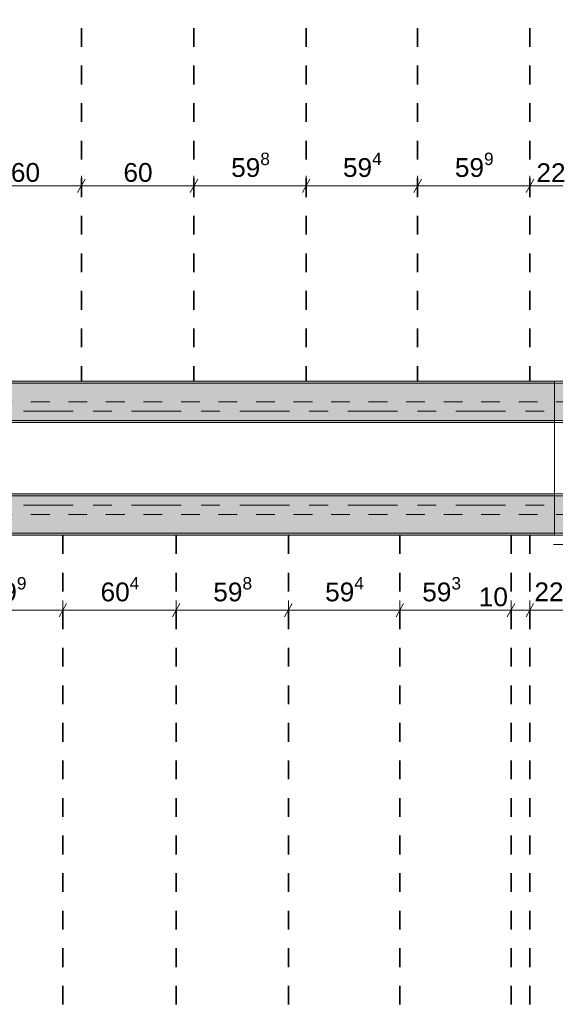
# Model space of a CAD drawing. Header units: metres. Extents: x -3.6 to 84.5, y -11 to 16.8.
# Tile 38 of 228: x 4.7 to 7.6, y 2.7 to 7.9. Entities that reach past the tile are written whole.
import ezdxf

# ---------------------------------------------------------------- set-up
doc = ezdxf.new("R2010")
doc.units = ezdxf.units.M
doc.header["$MEASUREMENT"] = 0
doc.linetypes.add('Achse', pattern=[0.2, 0.1, -0.05, 0, -0.05])
doc.linetypes.add('Strichlinie doppelt', pattern=[0.546806, 0.264583, -0.105833, 0.070556, -0.105833])
for name, color, linetype in [('155 - Bemaßung_ Beschriftung.Ausbau - Deckenelemente', 7, 'Continuous'), ('451 - Universal.Achsen Raster', 7, 'Continuous'), ('607 - Struktur.Stütze', 7, 'Continuous'), ('608 - Struktur.Träger', 7, 'Continuous'), ('Abbruch_605 - Struktur.Wand Innen', 7, 'Continuous')]:
    doc.layers.add(name, color=color, linetype=linetype)
doc.styles.add('ERSTELLTER_STIL_2', font='txt')
doc.linetypes.add('Abbruch 1', pattern='A,0,[1,2022.0244.A_L5A-PL04.09_iA_Deckenelemente 2.OG1.Shx,S=0.001984,R=0,X=0,Y=0],-0.25,0', length=0.25)
doc.dimstyles.new('ERSTELLTER_STIL__1', dxfattribs={"dimtxt": 0.1, "dimasz": 0.0532, "dimexe": 0.18, "dimexo": 0.0625, "dimgap": 0, "dimtad": 1, "dimtih": 1, "dimtoh": 1, "dimzin": 0, "dimdsep": 46, "dimtxsty": 'ERSTELLTER_STIL_2', "dimblk": 'ARROWHEAD_2', "dimblk1": 'ARROWHEAD_2', "dimblk2": 'ARROWHEAD_2', "dimcen": 0.09, "dimse1": 1, "dimse2": 1, "dimclrd": 7, "dimclre": 7, "dimclrt": 7, "dimazin": 0, "dimtfac": 1, "dimtdec": 4, "dimtmove": 0, "dimatfit": 3, "dimfxl": 1, "dimtolj": 1, "dimtzin": 0, "dimarcsym": 0})
doc.dimstyles.new('ERSTELLTER_STIL__2', dxfattribs={"dimtxt": 0.1, "dimasz": 0.0532, "dimexe": 0.18, "dimexo": 0.0625, "dimgap": 0, "dimtad": 1, "dimtih": 1, "dimtoh": 1, "dimzin": 0, "dimdsep": 46, "dimtxsty": 'ERSTELLTER_STIL_2', "dimblk": 'ARROWHEAD_2', "dimblk1": 'ARROWHEAD_2', "dimblk2": 'ARROWHEAD_2', "dimcen": 0.09, "dimse1": 1, "dimse2": 1, "dimclrd": 7, "dimclre": 7, "dimclrt": 7, "dimazin": 0, "dimtfac": 1, "dimtdec": 4, "dimtmove": 2, "dimatfit": 3, "dimfxl": 1, "dimtolj": 1, "dimtzin": 0, "dimarcsym": 0})
pattern_1 = [(45, (0, 0), (-0.01767767, 0.01767767), [0, -0.025])]
pattern_2 = [(45, (0, 0), (-0.08485281, 0.08485281), []), (45, (-0.04243, 0.04243), (-0.08485281, 0.08485281), [0.09, -0.03])]

# ---------------------------------------------------------------- blocks, each defined once
blk = doc.blocks.new('*D232')
at = {"layer": '155 - Bemaßung_ Beschriftung.Ausbau - Deckenelemente', "color": 7, "linetype": 'Continuous', "lineweight": 5}
for p, q in [((4.4692, 7.085), (4.4288, 7.015)), ((4.449, 6.9975), (4.449, 7.1025)), ((5.0692, 7.085), (5.0288, 7.015)), ((5.049, 6.9975), (5.049, 7.1025)), ((4.449, 7.05), (5.049, 7.05))]:
    blk.add_line(p, q, dxfattribs=at)
at = {"layer": '155 - Bemaßung_ Beschriftung.Ausbau - Deckenelemente', "color": 7, "lineweight": 5, "insert": (4.6731, 7.07), "char_height": 0.1, "attachment_point": 7, "style": 'ERSTELLTER_STIL_2'}
blk.add_mtext('\\A1;{\\pql;\\fArial|b0|i0|c0|p38;60}', dxfattribs=at)
blk = doc.blocks.new('ARROWHEAD_2')
at = {"color": 0, "linetype": 'Continuous', "lineweight": 0}
for p, q in [((0, 0), (-1, 0)), ((-0.378, -0.655), (0.378, 0.655))]:
    blk.add_line(p, q, dxfattribs=at)
blk = doc.blocks.new('*D233')
at = {"layer": '155 - Bemaßung_ Beschriftung.Ausbau - Deckenelemente', "color": 7, "linetype": 'Continuous', "lineweight": 5}
for p, q in [((5.0692, 7.085), (5.0288, 7.015)), ((5.049, 6.9975), (5.049, 7.1025)), ((5.6692, 7.085), (5.6288, 7.015)), ((5.649, 6.9975), (5.649, 7.1025)), ((5.049, 7.05), (5.649, 7.05))]:
    blk.add_line(p, q, dxfattribs=at)
at = {"layer": '155 - Bemaßung_ Beschriftung.Ausbau - Deckenelemente', "color": 7, "lineweight": 5, "insert": (5.2731, 7.07), "char_height": 0.1, "attachment_point": 7, "style": 'ERSTELLTER_STIL_2'}
blk.add_mtext('\\A1;{\\pql;\\fArial|b0|i0|c0|p38;60}', dxfattribs=at)
blk = doc.blocks.new('*D234')
at = {"layer": '155 - Bemaßung_ Beschriftung.Ausbau - Deckenelemente', "color": 7, "linetype": 'Continuous', "lineweight": 5}
for p, q in [((5.6692, 7.085), (5.6288, 7.015)), ((5.649, 6.9975), (5.649, 7.1025)), ((6.2672, 7.085), (6.2268, 7.015)), ((6.247, 6.9975), (6.247, 7.1025)), ((5.649, 7.05), (6.247, 7.05))]:
    blk.add_line(p, q, dxfattribs=at)
at = {"layer": '155 - Bemaßung_ Beschriftung.Ausbau - Deckenelemente', "color": 7, "lineweight": 5, "insert": (5.8471, 7.0683), "char_height": 0.1, "attachment_point": 7, "style": 'ERSTELLTER_STIL_2'}
blk.add_mtext('\\A1;{\\pql;\\fArial|b0|i0|c0|p38;59\\fArial|b0|i0|c0|p38;\\A1{\\H.66x;\\S8^  ;}}', dxfattribs=at)
blk = doc.blocks.new('*D235')
at = {"layer": '155 - Bemaßung_ Beschriftung.Ausbau - Deckenelemente', "color": 7, "linetype": 'Continuous', "lineweight": 5}
for p, q in [((6.2672, 7.085), (6.2268, 7.015)), ((6.247, 6.9975), (6.247, 7.1025)), ((6.8612, 7.085), (6.8208, 7.015)), ((6.841, 6.9975), (6.841, 7.1025)), ((6.247, 7.05), (6.841, 7.05))]:
    blk.add_line(p, q, dxfattribs=at)
at = {"layer": '155 - Bemaßung_ Beschriftung.Ausbau - Deckenelemente', "color": 7, "lineweight": 5, "insert": (6.4431, 7.0683), "char_height": 0.1, "attachment_point": 7, "style": 'ERSTELLTER_STIL_2'}
blk.add_mtext('\\A1;{\\pql;\\fArial|b0|i0|c0|p38;59\\fArial|b0|i0|c0|p38;\\A1{\\H.66x;\\S4^  ;}}', dxfattribs=at)
blk = doc.blocks.new('*D236')
at = {"layer": '155 - Bemaßung_ Beschriftung.Ausbau - Deckenelemente', "color": 7, "linetype": 'Continuous', "lineweight": 5}
for p, q in [((6.8612, 7.085), (6.8208, 7.015)), ((6.841, 6.9975), (6.841, 7.1025)), ((7.4602, 7.085), (7.4198, 7.015)), ((7.44, 6.9975), (7.44, 7.1025)), ((6.841, 7.05), (7.44, 7.05))]:
    blk.add_line(p, q, dxfattribs=at)
at = {"layer": '155 - Bemaßung_ Beschriftung.Ausbau - Deckenelemente', "color": 7, "lineweight": 5, "insert": (7.0396, 7.0683), "char_height": 0.1, "attachment_point": 7, "style": 'ERSTELLTER_STIL_2'}
blk.add_mtext('\\A1;{\\pql;\\fArial|b0|i0|c0|p38;59\\fArial|b0|i0|c0|p38;\\A1{\\H.66x;\\S9^  ;}}', dxfattribs=at)
blk = doc.blocks.new('*D237')
at = {"layer": '155 - Bemaßung_ Beschriftung.Ausbau - Deckenelemente', "color": 7, "linetype": 'Continuous', "lineweight": 5}
for p, q in [((7.4602, 7.085), (7.4198, 7.015)), ((7.44, 6.9975), (7.44, 7.1025)), ((7.6398, 7.015), (7.6802, 7.085)), ((7.66, 6.9975), (7.66, 7.1025)), ((7.44, 7.05), (7.66, 7.05)), ((7.66, 7.05), (7.6942, 7.05))]:
    blk.add_line(p, q, dxfattribs=at)
at = {"layer": '155 - Bemaßung_ Beschriftung.Ausbau - Deckenelemente', "color": 7, "lineweight": 5, "insert": (7.4741, 7.07), "char_height": 0.1, "attachment_point": 7, "style": 'ERSTELLTER_STIL_2'}
blk.add_mtext('\\A1;{\\pql;\\fArial|b0|i0|c0|p38;22}', dxfattribs=at)
blk = doc.blocks.new('*D244')
at = {"layer": '155 - Bemaßung_ Beschriftung.Ausbau - Deckenelemente', "color": 7, "linetype": 'Continuous', "lineweight": 5}
for p, q in [((4.3712, 4.825), (4.3308, 4.755)), ((4.351, 4.7375), (4.351, 4.8425)), ((4.9702, 4.825), (4.9298, 4.755)), ((4.95, 4.7375), (4.95, 4.8425)), ((4.351, 4.79), (4.95, 4.79))]:
    blk.add_line(p, q, dxfattribs=at)
at = {"layer": '155 - Bemaßung_ Beschriftung.Ausbau - Deckenelemente', "color": 7, "lineweight": 5, "insert": (4.5496, 4.8083), "char_height": 0.1, "attachment_point": 7, "style": 'ERSTELLTER_STIL_2'}
blk.add_mtext('\\A1;{\\pql;\\fArial|b0|i0|c0|p38;59\\fArial|b0|i0|c0|p38;\\A1{\\H.66x;\\S9^  ;}}', dxfattribs=at)
blk = doc.blocks.new('*D245')
at = {"layer": '155 - Bemaßung_ Beschriftung.Ausbau - Deckenelemente', "color": 7, "linetype": 'Continuous', "lineweight": 5}
for p, q in [((4.9702, 4.825), (4.9298, 4.755)), ((4.95, 4.7375), (4.95, 4.8425)), ((5.5742, 4.825), (5.5338, 4.755)), ((5.554, 4.7375), (5.554, 4.8425)), ((4.95, 4.79), (5.554, 4.79))]:
    blk.add_line(p, q, dxfattribs=at)
at = {"layer": '155 - Bemaßung_ Beschriftung.Ausbau - Deckenelemente', "color": 7, "lineweight": 5, "insert": (5.1511, 4.8083), "char_height": 0.1, "attachment_point": 7, "style": 'ERSTELLTER_STIL_2'}
blk.add_mtext('\\A1;{\\pql;\\fArial|b0|i0|c0|p38;60\\fArial|b0|i0|c0|p38;\\A1{\\H.66x;\\S4^  ;}}', dxfattribs=at)
blk = doc.blocks.new('*D246')
at = {"layer": '155 - Bemaßung_ Beschriftung.Ausbau - Deckenelemente', "color": 7, "linetype": 'Continuous', "lineweight": 5}
for p, q in [((5.5742, 4.825), (5.5338, 4.755)), ((5.554, 4.7375), (5.554, 4.8425)), ((6.1722, 4.825), (6.1318, 4.755)), ((6.152, 4.7375), (6.152, 4.8425)), ((5.554, 4.79), (6.152, 4.79))]:
    blk.add_line(p, q, dxfattribs=at)
at = {"layer": '155 - Bemaßung_ Beschriftung.Ausbau - Deckenelemente', "color": 7, "lineweight": 5, "insert": (5.7521, 4.8083), "char_height": 0.1, "attachment_point": 7, "style": 'ERSTELLTER_STIL_2'}
blk.add_mtext('\\A1;{\\pql;\\fArial|b0|i0|c0|p38;59\\fArial|b0|i0|c0|p38;\\A1{\\H.66x;\\S8^  ;}}', dxfattribs=at)
blk = doc.blocks.new('*D247')
at = {"layer": '155 - Bemaßung_ Beschriftung.Ausbau - Deckenelemente', "color": 7, "linetype": 'Continuous', "lineweight": 5}
for p, q in [((6.1722, 4.825), (6.1318, 4.755)), ((6.152, 4.7375), (6.152, 4.8425)), ((6.7662, 4.825), (6.7258, 4.755)), ((6.746, 4.7375), (6.746, 4.8425)), ((6.152, 4.79), (6.746, 4.79))]:
    blk.add_line(p, q, dxfattribs=at)
at = {"layer": '155 - Bemaßung_ Beschriftung.Ausbau - Deckenelemente', "color": 7, "lineweight": 5, "insert": (6.3481, 4.8083), "char_height": 0.1, "attachment_point": 7, "style": 'ERSTELLTER_STIL_2'}
blk.add_mtext('\\A1;{\\pql;\\fArial|b0|i0|c0|p38;59\\fArial|b0|i0|c0|p38;\\A1{\\H.66x;\\S4^  ;}}', dxfattribs=at)
blk = doc.blocks.new('*D248')
at = {"layer": '155 - Bemaßung_ Beschriftung.Ausbau - Deckenelemente', "color": 7, "linetype": 'Continuous', "lineweight": 5}
for p, q in [((6.7662, 4.825), (6.7258, 4.755)), ((6.746, 4.7375), (6.746, 4.8425)), ((7.3592, 4.825), (7.3188, 4.755)), ((7.339, 4.7375), (7.339, 4.8425)), ((6.746, 4.79), (7.339, 4.79))]:
    blk.add_line(p, q, dxfattribs=at)
at = {"layer": '155 - Bemaßung_ Beschriftung.Ausbau - Deckenelemente', "color": 7, "lineweight": 5, "char_height": 0.1, "attachment_point": 7, "style": 'ERSTELLTER_STIL_2'}
for s, insert in [('\\A1;{\\pql;\\fArial|b0|i0|c0|p38;59\\fArial|b0|i0|c0|p38;\\A1{\\H.66x;\\S3^  ;}}', (6.8657, 4.8083)), ('\\A1;{\\pql;\\fArial|b0|i0|c0|p38;10}', (7.167, 4.81))]:
    blk.add_mtext(s, dxfattribs=dict(at, insert=insert))
blk = doc.blocks.new('*D249')
at = {"layer": '155 - Bemaßung_ Beschriftung.Ausbau - Deckenelemente', "color": 7, "linetype": 'Continuous', "lineweight": 5}
for p, q in [((7.3592, 4.825), (7.3188, 4.755)), ((7.339, 4.7375), (7.339, 4.8425)), ((7.4592, 4.825), (7.4188, 4.755)), ((7.439, 4.7375), (7.439, 4.8425)), ((7.339, 4.79), (7.439, 4.79))]:
    blk.add_line(p, q, dxfattribs=at)
blk = doc.blocks.new('*D250')
at = {"layer": '155 - Bemaßung_ Beschriftung.Ausbau - Deckenelemente', "color": 7, "linetype": 'Continuous', "lineweight": 5}
for p, q in [((7.4592, 4.825), (7.4188, 4.755)), ((7.439, 4.7375), (7.439, 4.8425)), ((7.6448, 4.755), (7.6852, 4.825)), ((7.665, 4.7375), (7.665, 4.8425)), ((7.439, 4.79), (7.665, 4.79)), ((7.665, 4.79), (7.6992, 4.79))]:
    blk.add_line(p, q, dxfattribs=at)
at = {"layer": '155 - Bemaßung_ Beschriftung.Ausbau - Deckenelemente', "color": 7, "lineweight": 5, "insert": (7.4635, 4.8089), "char_height": 0.1, "attachment_point": 7, "style": 'ERSTELLTER_STIL_2'}
blk.add_mtext('\\A1;{\\pql;\\fArial|b0|i0|c0|p38;22\\fArial|b0|i0|c0|p38;\\A1{\\H.66x;\\S6^  ;}}', dxfattribs=at)

msp = doc.modelspace()

# ---------------------------------------------------------------- hatches: boundary and pattern name
at = {"layer": '607 - Struktur.Stütze', "linetype": 'Continuous', "lineweight": 0, "true_color": 0x000000}
h = msp.add_hatch(dxfattribs=at)
h.set_pattern_fill('Gips_0001', color=18, style=0, pattern_type=2)
h.set_pattern_definition(pattern_1)
h.paths.add_polyline_path([(7.57, 6.01), (7.57, 5.19), (7.665, 5.19), (7.665, 5.2), (7.58, 5.2), (7.58, 6), (7.66, 6), (7.66, 6.01)])
at = {"layer": '608 - Struktur.Träger', "linetype": 'Continuous', "lineweight": 0, "true_color": 0x000000}
h = msp.add_hatch(dxfattribs=at)
h.set_pattern_fill('Beton__Stahlbeton_0001', color=18, style=0, pattern_type=2)
h.set_pattern_definition(pattern_2)
h.paths.add_polyline_path([(0.69, 6), (0.38, 6), (0.38, 5.8), (0.69, 5.8), (7.57, 5.8), (7.89, 5.8), (11.17, 5.8), (11.49, 5.8), (18.37, 5.8), (18.69, 5.8), (22.06, 5.8), (22.19, 5.8), (25.57, 5.8), (25.89, 5.8), (32.77, 5.8), (33.09, 5.8), (36.465, 5.8), (36.605, 5.8), (39.97, 5.8), (40.29, 5.8), (47.17, 5.8), (47.49, 5.8), (50.85, 5.8), (51.02, 5.8), (54.37, 5.8), (54.69, 5.8), (58.07, 5.8), (58.205, 5.8), (61.57, 5.8), (61.88, 5.8), (61.88, 6), (61.57, 6), (54.69, 6), (54.37, 6), (50.9625, 6), (50.8975, 6), (47.49, 6), (47.17, 6), (40.29, 6), (39.97, 6), (33.09, 6), (25.57, 6), (18.69, 6), (18.37, 6), (14.945, 6), (14.88, 6), (11.49, 6), (11.17, 6), (7.89, 6), (7.57, 6)])
h = msp.add_hatch(dxfattribs=at)
h.set_pattern_fill('Gips_0001', color=18, style=0, pattern_type=2)
h.set_pattern_definition(pattern_1)
h.paths.add_polyline_path([(0.69, 6.01), (0.69, 6), (7.57, 6), (7.57, 6.01)])
h = msp.add_hatch(dxfattribs=at)
h.set_pattern_fill('Gips_0001', color=18, style=0, pattern_type=2)
h.set_pattern_definition(pattern_1)
h.paths.add_polyline_path([(0.69, 5.8), (0.69, 5.79), (7.57, 5.79), (7.57, 5.8)])
h = msp.add_hatch(dxfattribs=at)
h.set_pattern_fill('Gips_0001', color=18, style=0, pattern_type=2)
h.set_pattern_definition(pattern_1)
h.paths.add_polyline_path([(0.69, 5.41), (0.69, 5.4), (7.57, 5.4), (7.57, 5.41)])
h = msp.add_hatch(dxfattribs=at)
h.set_pattern_fill('Beton__Stahlbeton_0001', color=18, style=0, pattern_type=2)
h.set_pattern_definition(pattern_2)
h.paths.add_polyline_path([(0.69, 5.4), (0.38, 5.4), (0.38, 5.2), (0.69, 5.2), (7.57, 5.2), (7.89, 5.2), (11.17, 5.2), (11.49, 5.2), (14.5051, 5.2), (14.5051, 5.4), (11.49, 5.4), (11.17, 5.4), (7.89, 5.4), (7.57, 5.4)])
h = msp.add_hatch(dxfattribs=at)
h.set_pattern_fill('Gips_0001', color=18, style=0, pattern_type=2)
h.set_pattern_definition(pattern_1)
h.paths.add_polyline_path([(0.69, 5.2), (0.69, 5.19), (7.57, 5.19), (7.57, 5.2)])

# ---------------------------------------------------------------- linework, layer by layer
at = {"layer": '155 - Bemaßung_ Beschriftung.Ausbau - Deckenelemente', "color": 7, "linetype": 'Achse', "lineweight": 35}
for p, q in [((5.049, 8.09), (5.049, 6.01)), ((5.649, 8.09), (5.649, 6.01)), ((6.247, 8.09), (6.247, 6.01)), ((6.841, 8.09), (6.841, 6.01)), ((7.44, 8.09), (7.44, 6.01)), ((4.95, 5.19), (4.95, 0.71)), ((5.554, 5.19), (5.554, 0.71)), ((6.152, 5.19), (6.152, 0.71)), ((6.746, 5.19), (6.746, 0.71)), ((7.339, 5.19), (7.339, 0.71)), ((7.439, 5.19), (7.439, 0.71))]:
    msp.add_line(p, q, dxfattribs=at)
at = {"layer": '451 - Universal.Achsen Raster', "color": 160, "linetype": 'Strichlinie doppelt', "lineweight": 9, "true_color": 0x3232ff}
for p, q in [((64.935, 5.85), (-3.175, 5.85)), ((64.935, 5.35), (-3.175, 5.35))]:
    msp.add_line(p, q, dxfattribs=at)
at = {"layer": '607 - Struktur.Stütze', "color": 7, "linetype": 'Continuous', "lineweight": 5, "flags": 128}
msp.add_lwpolyline([(7.66, 6.01), (7.57, 6.01), (7.57, 5.19), (7.665, 5.19)], dxfattribs=at)
at = {"layer": '608 - Struktur.Träger', "color": 7, "linetype": 'Continuous', "lineweight": 13}
for p, q in [((0.38, 6.01), (61.88, 6.01)), ((7.57, 6), (0.69, 6)), ((7.89, 6), (7.57, 6)), ((0.38, 5.79), (61.88, 5.79)), ((0.38, 5.41), (14.5051, 5.41)), ((7.57, 5.4), (0.69, 5.4)), ((7.89, 5.4), (7.57, 5.4)), ((0.38, 5.19), (14.5051, 5.19))]:
    msp.add_line(p, q, dxfattribs=at)
at = {"layer": '608 - Struktur.Träger', "color": 7, "linetype": 'Continuous', "lineweight": 5}
for p, q in [((7.57, 6.01), (0.69, 6.01)), ((7.57, 6.01), (7.57, 6)), ((7.57, 5.79), (0.69, 5.79)), ((7.57, 5.8), (7.57, 5.79)), ((7.57, 5.41), (0.69, 5.41)), ((7.57, 5.41), (7.57, 5.4)), ((7.57, 5.2), (7.57, 5.19)), ((7.57, 5.19), (0.69, 5.19))]:
    msp.add_line(p, q, dxfattribs=at)
at = {"layer": '608 - Struktur.Träger', "color": 7, "linetype": 'Achse', "lineweight": 9}
for p, q in [((0.38, 5.9), (61.88, 5.9)), ((0.38, 5.3), (14.5051, 5.3))]:
    msp.add_line(p, q, dxfattribs=at)
at = {"layer": '608 - Struktur.Träger', "color": 7, "linetype": 'Continuous', "lineweight": 13, "flags": 128}
for points in [[(54.69, 5.8), (54.37, 5.8), (51.02, 5.8), (50.85, 5.8), (47.49, 5.8), (47.17, 5.8), (40.29, 5.8), (39.97, 5.8), (36.605, 5.8), (36.465, 5.8), (33.09, 5.8), (32.77, 5.8), (25.89, 5.8), (25.57, 5.8), (22.19, 5.8), (22.06, 5.8), (18.69, 5.8), (18.37, 5.8), (11.49, 5.8), (11.17, 5.8), (7.89, 5.8), (7.57, 5.8), (0.69, 5.8), (0.38, 5.8)], [(14.5051, 5.2), (11.49, 5.2), (11.17, 5.2), (7.89, 5.2), (7.57, 5.2), (0.69, 5.2), (0.38, 5.2)]]:
    msp.add_lwpolyline(points, dxfattribs=at)
at = {"layer": 'Abbruch_605 - Struktur.Wand Innen', "color": 160, "linetype": 'Abbruch 1', "lineweight": 5, "true_color": 0x3232ff}
msp.add_line((7.565, 5.14), (7.91, 5.14), dxfattribs=at)
msp.add_line((7.565, 5.14), (7.91, 5.14), dxfattribs=at)

# ---------------------------------------------------------------- dimensions: what is measured, and where the dimension line sits
at = {"layer": '155 - Bemaßung_ Beschriftung.Ausbau - Deckenelemente', "color": 7, "linetype": 'Continuous', "lineweight": 5}
for base, p1, p2, dimstyle, picture, middle in [((6.247, 7.05), (5.649, 6.01), (6.247, 6.01), 'ERSTELLTER_STIL__1', '*D234', (6.0584, 7.12)), ((6.841, 7.05), (6.247, 6.01), (6.841, 6.01), 'ERSTELLTER_STIL__1', '*D235', (6.6544, 7.12)), ((7.44, 7.05), (6.841, 6.01), (7.44, 6.01), 'ERSTELLTER_STIL__1', '*D236', (7.2509, 7.12)), ((5.049, 7.05), (4.449, 6.01), (5.049, 6.01), 'ERSTELLTER_STIL__1', '*D232', (4.7493, 7.12)), ((5.649, 7.05), (5.049, 6.01), (5.649, 6.01), 'ERSTELLTER_STIL__1', '*D233', (5.3493, 7.12)), ((7.66, 7.05), (7.44, 6.01), (7.66, 7.05), 'ERSTELLTER_STIL__1', '*D237', (7.5503, 7.12)), ((4.95, 4.79), (4.351, 5.19), (4.95, 5.19), 'ERSTELLTER_STIL__1', '*D244', (4.7609, 4.86)), ((5.554, 4.79), (4.95, 5.19), (5.554, 5.19), 'ERSTELLTER_STIL__1', '*D245', (5.3624, 4.86)), ((6.152, 4.79), (5.554, 5.19), (6.152, 5.19), 'ERSTELLTER_STIL__1', '*D246', (5.9634, 4.86)), ((6.746, 4.79), (6.152, 5.19), (6.746, 5.19), 'ERSTELLTER_STIL__1', '*D247', (6.5594, 4.86)), ((7.339, 4.79), (6.746, 5.19), (7.339, 5.19), 'ERSTELLTER_STIL__1', '*D248', (7.077, 4.86)), ((7.665, 4.79), (7.439, 5.19), (7.665, 2.95), 'ERSTELLTER_STIL__2', '*D250', (7.6748, 4.86)), ((7.439, 4.79), (7.339, 5.19), (7.439, 5.19), 'ERSTELLTER_STIL__1', '*D249', (7.2432, 4.86))]:
    dim = msp.add_linear_dim(base=base, p1=p1, p2=p2, dimstyle=dimstyle, dxfattribs=at)
    dim.commit()
    dim.dimension.update_dxf_attribs({"geometry": picture, "text_midpoint": middle, "dimtype": 160})

doc.saveas('drawing.dxf')
